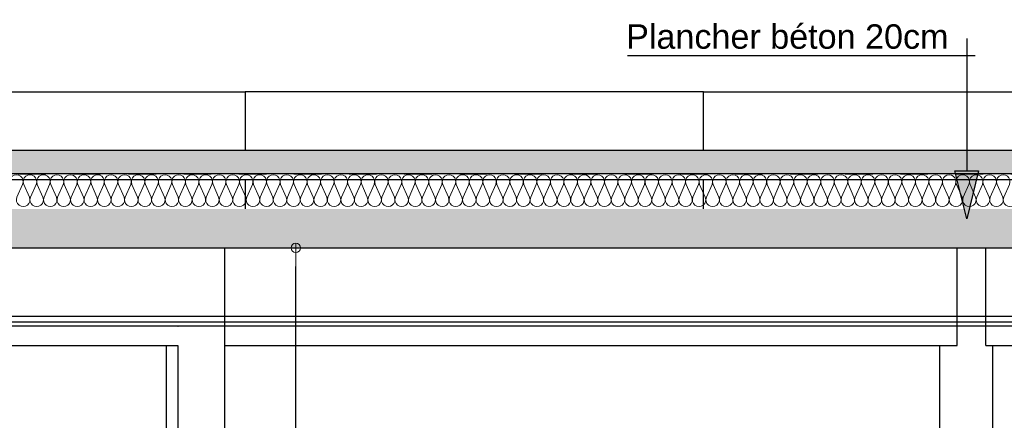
# Model space of a CAD drawing. Header units: millimetres. Extents: x 256333 to 598543, y -23220 to 10679.
# Tile 19 of 45: x 278016 to 283056, y 6067 to 8119. Entities that reach past the tile are written whole.
import ezdxf

# ---------------------------------------------------------------- set-up
doc = ezdxf.new("R2010")
doc.units = ezdxf.units.MM
doc.header["$MEASUREMENT"] = 0
doc.linetypes.add('Traits', pattern=[282.222223, 141.111112, -141.111112])
doc.layers.add('COUPE', color=7, linetype='Continuous')
doc.styles.add('STYLE_GENERE_3', font='arial.ttf')

# ---------------------------------------------------------------- blocks, each defined once
blk = doc.blocks.new('ARROWHEAD_7')
at = {"color": 0, "linetype": 'Continuous', "lineweight": 0}
for p, q in [((0, 0), (-1, 0)), ((-0.25, 0), (0.25, 0)), ((0, -0.25), (0, 0.25))]:
    blk.add_line(p, q, dxfattribs=at)
blk.add_circle((0, 0), 0.25, dxfattribs=at)

msp = doc.modelspace()

# ---------------------------------------------------------------- hatches: boundary and pattern name
at = {"layer": 'COUPE'}
h = msp.add_hatch(dxfattribs=at)
h.set_pattern_fill('HONEY', color=256, scale=300)
h.paths.add_polyline_path([(270944.03, 7450), (298790.066, 7450), (298790.066, 7329.379), (270944.03, 7329.379)])
h = msp.add_hatch(color=256, dxfattribs=at)
h.dxf.hatch_style = 1
h.paths.add_polyline_path([(282923.634, 7344.599), (282803.634, 7344.599), (282863.634, 7099.624)])
at = {"layer": 'COUPE', "linetype": 'Continuous'}
msp.add_hatch(color=256, dxfattribs=at).paths.add_polyline_path([(270468.869, 7150), (270468.869, 6950), (299034.152, 6950), (299034.152, 7150)])

# ---------------------------------------------------------------- linework, layer by layer
at = {"layer": 'COUPE'}
for p, q in [((282865.709, 7344.599), (282865.709, 8022.302)), ((282907.805, 7933.958), (281128.085, 7933.958)), ((282803.634, 7344.599), (282923.634, 7344.599)), ((282863.634, 7099.624), (282803.634, 7344.599)), ((282923.634, 7344.599), (282863.634, 7099.624)), ((278085.94, 6950), (279337.935, 6950)), ((279429.134, 4045), (279429.134, 6855)), ((279066.655, 6450), (282814.041, 6450))]:
    msp.add_line(p, q, dxfattribs=at)
at = {"layer": 'COUPE', "linetype": 'Continuous'}
for p, q in [((277503.776, 7750), (279169.633, 7750)), ((279169.633, 7750), (279169.633, 7450)), ((281517.021, 7750), (279169.633, 7750)), ((281517.021, 7450), (281517.021, 7750)), ((281517.021, 7750), (283857.816, 7750)), ((270944.03, 7450), (298790.066, 7450)), ((270944.03, 7300), (299114.152, 7300)), ((279169.633, 7300), (279169.633, 7150)), ((281517.021, 7150), (281517.021, 7300)), ((270404.384, 6950), (297145.002, 6950)), ((279066.655, 6550), (279066.655, 6950)), ((282814.041, 6450), (282814.041, 6950)), ((282961.045, 6450), (282961.045, 6950)), ((273703.899, 6600.75), (287137.728, 6600.75)), ((273703.899, 6570.75), (287137.728, 6570.75)), ((273703.899, 6550.75), (287137.728, 6550.75)), ((278825.609, 6550), (278826.625, 6550)), ((279066.655, 6550), (279066.584, 6550)), ((279066.655, 3950), (279066.655, 6550)), ((276809.554, 6450), (278825.68, 6450)), ((278765.693, 6450), (278765.693, 3950)), ((278826.625, 3950), (278826.625, 6450)), ((282725.255, 6450), (282725.255, 3950)), ((282961.045, 6450), (285171.345, 6450)), ((282996.626, 3950), (282996.626, 6450))]:
    msp.add_line(p, q, dxfattribs=at)
at = {"layer": 'COUPE', "linetype": 'Traits'}
msp.add_line((270388.869, 7329.379), (299114.152, 7329.379), dxfattribs=at)
at = {"layer": 'COUPE', "linetype": 'Continuous', "lineweight": 20}
for p, q in [((278002.395, 7209.724), (278031.18, 7275.46)), ((278036.992, 7275.46), (278065.776, 7209.724)), ((278071.59, 7209.724), (278100.375, 7275.46)), ((278106.187, 7275.46), (278134.971, 7209.724)), ((278140.785, 7209.724), (278169.569, 7275.46)), ((278175.381, 7275.46), (278204.166, 7209.724)), ((278209.98, 7209.724), (278238.764, 7275.46)), ((278244.576, 7275.46), (278273.361, 7209.724)), ((278279.174, 7209.724), (278307.959, 7275.46)), ((278313.771, 7275.46), (278342.556, 7209.724)), ((278348.369, 7209.724), (278377.154, 7275.46)), ((278382.966, 7275.46), (278411.751, 7209.724)), ((278417.564, 7209.724), (278446.349, 7275.46)), ((278452.161, 7275.46), (278480.945, 7209.724)), ((278486.759, 7209.724), (278515.544, 7275.46)), ((278521.356, 7275.46), (278550.14, 7209.724)), ((278555.954, 7209.724), (278584.738, 7275.46)), ((278590.55, 7275.46), (278619.335, 7209.724)), ((278625.149, 7209.724), (278653.933, 7275.46)), ((278659.745, 7275.46), (278688.53, 7209.724)), ((278694.343, 7209.724), (278723.128, 7275.46)), ((278728.94, 7275.46), (278757.725, 7209.724)), ((278763.538, 7209.724), (278792.323, 7275.46)), ((278798.135, 7275.46), (278826.92, 7209.724)), ((278832.733, 7209.724), (278861.518, 7275.46)), ((278867.33, 7275.46), (278896.115, 7209.724)), ((278901.928, 7209.724), (278930.713, 7275.46)), ((278936.525, 7275.46), (278965.309, 7209.724)), ((278971.123, 7209.724), (278999.908, 7275.46)), ((279005.72, 7275.46), (279034.504, 7209.724)), ((279040.318, 7209.724), (279069.102, 7275.46)), ((279074.914, 7275.46), (279103.699, 7209.724)), ((279109.513, 7209.724), (279138.297, 7275.46)), ((279144.109, 7275.46), (279172.894, 7209.724)), ((279178.707, 7209.724), (279207.492, 7275.46)), ((279213.304, 7275.46), (279242.089, 7209.724)), ((279247.902, 7209.724), (279276.687, 7275.46)), ((279282.499, 7275.46), (279311.284, 7209.724)), ((279317.097, 7209.724), (279345.882, 7275.46)), ((279351.694, 7275.46), (279380.478, 7209.724)), ((279386.292, 7209.724), (279415.077, 7275.46)), ((279420.889, 7275.46), (279449.673, 7209.724)), ((279455.487, 7209.724), (279484.271, 7275.46)), ((279490.083, 7275.46), (279518.868, 7209.724)), ((279524.682, 7209.724), (279553.466, 7275.46)), ((279559.278, 7275.46), (279588.063, 7209.724)), ((279593.877, 7209.724), (279622.661, 7275.46)), ((279628.473, 7275.46), (279657.258, 7209.724)), ((279663.071, 7209.724), (279691.856, 7275.46)), ((279697.668, 7275.46), (279726.453, 7209.724)), ((279732.266, 7209.724), (279761.051, 7275.46)), ((279766.863, 7275.46), (279795.648, 7209.724)), ((279801.461, 7209.724), (279830.246, 7275.46)), ((279836.058, 7275.46), (279864.842, 7209.724)), ((279870.656, 7209.724), (279899.441, 7275.46)), ((279905.253, 7275.46), (279934.037, 7209.724)), ((279939.851, 7209.724), (279968.635, 7275.46)), ((279974.447, 7275.46), (280003.232, 7209.724)), ((280009.046, 7209.724), (280037.83, 7275.46)), ((280043.642, 7275.46), (280072.427, 7209.724)), ((280078.24, 7209.724), (280107.025, 7275.46)), ((280112.837, 7275.46), (280141.622, 7209.724)), ((280147.435, 7209.724), (280176.22, 7275.46)), ((280182.032, 7275.46), (280210.817, 7209.724)), ((280216.63, 7209.724), (280245.415, 7275.46)), ((280251.227, 7275.46), (280280.012, 7209.724)), ((280285.825, 7209.724), (280314.61, 7275.46)), ((280320.422, 7275.46), (280349.206, 7209.724)), ((280355.02, 7209.724), (280383.805, 7275.46)), ((280389.617, 7275.46), (280418.401, 7209.724)), ((280424.215, 7209.724), (280452.999, 7275.46)), ((280458.811, 7275.46), (280487.596, 7209.724)), ((280493.41, 7209.724), (280522.194, 7275.46)), ((280528.006, 7275.46), (280556.791, 7209.724)), ((280562.604, 7209.724), (280591.389, 7275.46)), ((280597.201, 7275.46), (280625.986, 7209.724)), ((280631.799, 7209.724), (280660.584, 7275.46)), ((280666.396, 7275.46), (280695.181, 7209.724)), ((280700.994, 7209.724), (280729.779, 7275.46)), ((280735.591, 7275.46), (280764.375, 7209.724)), ((280770.189, 7209.724), (280798.974, 7275.46)), ((280804.786, 7275.46), (280833.57, 7209.724)), ((280839.384, 7209.724), (280868.168, 7275.46)), ((280873.98, 7275.46), (280902.765, 7209.724)), ((280908.579, 7209.724), (280937.363, 7275.46)), ((280943.175, 7275.46), (280971.96, 7209.724)), ((280977.773, 7209.724), (281006.558, 7275.46)), ((281012.37, 7275.46), (281041.155, 7209.724)), ((281046.968, 7209.724), (281075.753, 7275.46)), ((281081.565, 7275.46), (281110.35, 7209.724)), ((281116.163, 7209.724), (281144.948, 7275.46)), ((281150.76, 7275.46), (281179.545, 7209.724)), ((281185.358, 7209.724), (281214.143, 7275.46)), ((281219.955, 7275.46), (281248.739, 7209.724)), ((281254.553, 7209.724), (281283.338, 7275.46)), ((281289.15, 7275.46), (281317.934, 7209.724)), ((281323.748, 7209.724), (281352.532, 7275.46)), ((281358.344, 7275.46), (281387.129, 7209.724)), ((281392.943, 7209.724), (281421.727, 7275.46)), ((281427.539, 7275.46), (281456.324, 7209.724)), ((281462.137, 7209.724), (281490.922, 7275.46)), ((281496.734, 7275.46), (281525.519, 7209.724)), ((281531.332, 7209.724), (281560.117, 7275.46)), ((281565.929, 7275.46), (281594.714, 7209.724)), ((281600.527, 7209.724), (281629.312, 7275.46)), ((281635.124, 7275.46), (281663.908, 7209.724)), ((281669.722, 7209.724), (281698.507, 7275.46)), ((281704.319, 7275.46), (281733.103, 7209.724)), ((281738.917, 7209.724), (281767.702, 7275.46)), ((281773.514, 7275.46), (281802.298, 7209.724)), ((281808.112, 7209.724), (281836.896, 7275.46)), ((281842.708, 7275.46), (281871.493, 7209.724)), ((281877.307, 7209.724), (281906.091, 7275.46)), ((281911.903, 7275.46), (281940.688, 7209.724)), ((281946.501, 7209.724), (281975.286, 7275.46)), ((281981.098, 7275.46), (282009.883, 7209.724)), ((282015.696, 7209.724), (282044.481, 7275.46)), ((282050.293, 7275.46), (282079.078, 7209.724)), ((282084.891, 7209.724), (282113.676, 7275.46)), ((282119.488, 7275.46), (282148.272, 7209.724)), ((282154.086, 7209.724), (282182.871, 7275.46)), ((282188.683, 7275.46), (282217.467, 7209.724)), ((282223.281, 7209.724), (282252.065, 7275.46)), ((282257.877, 7275.46), (282286.662, 7209.724)), ((282292.476, 7209.724), (282321.26, 7275.46)), ((282327.072, 7275.46), (282355.857, 7209.724)), ((282361.67, 7209.724), (282390.455, 7275.46)), ((282396.267, 7275.46), (282425.052, 7209.724)), ((282430.865, 7209.724), (282459.65, 7275.46)), ((282465.462, 7275.46), (282494.247, 7209.724)), ((282500.06, 7209.724), (282528.845, 7275.46)), ((282534.657, 7275.46), (282563.442, 7209.724)), ((282569.255, 7209.724), (282598.04, 7275.46)), ((282603.852, 7275.46), (282632.636, 7209.724)), ((282638.45, 7209.724), (282667.235, 7275.46)), ((282673.047, 7275.46), (282701.831, 7209.724)), ((282707.645, 7209.724), (282736.429, 7275.46)), ((282742.241, 7275.46), (282771.026, 7209.724)), ((282776.84, 7209.724), (282805.624, 7275.46)), ((282811.436, 7275.46), (282840.221, 7209.724)), ((282846.034, 7209.724), (282874.819, 7275.46)), ((282880.631, 7275.46), (282909.416, 7209.724)), ((282915.229, 7209.724), (282944.014, 7275.46)), ((282949.826, 7275.46), (282978.611, 7209.724)), ((282984.424, 7209.724), (283013.209, 7275.46)), ((283019.021, 7275.46), (283047.805, 7209.724)), ((283053.619, 7209.724), (283082.404, 7275.46))]:
    msp.add_line(p, q, dxfattribs=at)
at = {"layer": 'COUPE'}
msp.add_lwpolyline([(270944.03, 7450), (298790.066, 7450), (298790.066, 7329.379), (270944.03, 7329.379)], close=True, dxfattribs=at)
at = {"layer": 'COUPE', "linetype": 'Continuous', "lineweight": 20}
for centre, start_param, end_param in [((277999.487, 7289.341), 4.29959522, 8.26677441), ((278068.682, 7289.341), 4.29959522, 8.26677441), ((278137.877, 7289.341), 4.29959522, 8.26677441), ((278207.072, 7289.341), 4.29959522, 8.26677441), ((278276.267, 7289.341), 4.29959522, 8.26677441), ((278345.462, 7289.341), 4.29959522, 8.26677441), ((278414.657, 7289.341), 4.29959522, 8.26677441), ((278483.851, 7289.341), 4.29959522, 8.26677441), ((278553.046, 7289.341), 4.29959522, 8.26677441), ((278622.241, 7289.341), 4.29959522, 8.26677441), ((278691.436, 7289.341), 4.29959522, 8.26677441), ((278760.631, 7289.341), 4.29959522, 8.26677441), ((278829.826, 7289.341), 4.29959522, 8.26677441), ((278899.021, 7289.341), 4.29959522, 8.26677441), ((278968.215, 7289.341), 4.29959522, 8.26677441), ((279037.41, 7289.341), 4.29959522, 8.26677441), ((279106.605, 7289.341), 4.29959522, 8.26677441), ((279175.8, 7289.341), 4.29959522, 8.26677441), ((279244.995, 7289.341), 4.29959522, 8.26677441), ((279314.19, 7289.341), 4.29959522, 8.26677441), ((279383.384, 7289.341), 4.29959522, 8.26677441), ((279452.579, 7289.341), 4.29959522, 8.26677441), ((279521.774, 7289.341), 4.29959522, 8.26677441), ((279590.969, 7289.341), 4.29959522, 8.26677441), ((279660.164, 7289.341), 4.29959522, 8.26677441), ((279729.359, 7289.341), 4.29959522, 8.26677441), ((279798.554, 7289.341), 4.29959522, 8.26677441), ((279867.748, 7289.341), 4.29959522, 8.26677441), ((279936.943, 7289.341), 4.29959522, 8.26677441), ((280006.138, 7289.341), 4.29959522, 8.26677441), ((280075.333, 7289.341), 4.29959522, 8.26677441), ((280144.528, 7289.341), 4.29959522, 8.26677441), ((280213.723, 7289.341), 4.29959522, 8.26677441), ((280282.918, 7289.341), 4.29959522, 8.26677441), ((280352.112, 7289.341), 4.29959522, 8.26677441), ((280421.307, 7289.341), 4.29959522, 8.26677441), ((280490.502, 7289.341), 4.29959522, 8.26677441), ((280559.697, 7289.341), 4.29959522, 8.26677441), ((280628.892, 7289.341), 4.29959522, 8.26677441), ((280698.087, 7289.341), 4.29959522, 8.26677441), ((280767.281, 7289.341), 4.29959522, 8.26677441), ((280836.476, 7289.341), 4.29959522, 8.26677441), ((280905.671, 7289.341), 4.29959522, 8.26677441), ((280974.866, 7289.341), 4.29959522, 8.26677441), ((281044.061, 7289.341), 4.29959522, 8.26677441), ((281113.256, 7289.341), 4.29959522, 8.26677441), ((281182.451, 7289.341), 4.29959522, 8.26677441), ((281251.645, 7289.341), 4.29959522, 8.26677441), ((281320.84, 7289.341), 4.29959522, 8.26677441), ((281390.035, 7289.341), 4.29959522, 8.26677441), ((281459.23, 7289.341), 4.29959522, 8.26677441), ((281528.425, 7289.341), 4.29959522, 8.26677441), ((281597.62, 7289.341), 4.29959522, 8.26677441), ((281666.814, 7289.341), 4.29959522, 8.26677441), ((281736.009, 7289.341), 4.29959522, 8.26677441), ((281805.204, 7289.341), 4.29959522, 8.26677441), ((281874.399, 7289.341), 4.29959522, 8.26677441), ((281943.594, 7289.341), 4.29959522, 8.26677441), ((282012.789, 7289.341), 4.29959522, 8.26677441), ((282081.984, 7289.341), 4.29959522, 8.26677441), ((282151.178, 7289.341), 4.29959522, 8.26677441), ((282220.373, 7289.341), 4.29959522, 8.26677441), ((282289.568, 7289.341), 4.29959522, 8.26677441), ((282358.763, 7289.341), 4.29959522, 8.26677441), ((282427.958, 7289.341), 4.29959522, 8.26677441), ((282497.153, 7289.341), 4.29959522, 8.26677441), ((282566.348, 7289.341), 4.29959522, 8.26677441), ((282635.542, 7289.341), 4.29959522, 8.26677441), ((282704.737, 7289.341), 4.29959522, 8.26677441), ((282773.932, 7289.341), 4.29959522, 8.26677441), ((282843.127, 7289.341), 4.29959522, 8.26677441), ((282912.322, 7289.341), 4.29959522, 8.26677441), ((282981.517, 7289.341), 4.29959522, 8.26677441), ((283050.711, 7289.341), 4.29959522, 8.26677441), ((278034.086, 7195.843), 1.15800302, 5.12518274), ((278103.281, 7195.843), 1.15800302, 5.12518274), ((278172.475, 7195.843), 1.15800302, 5.12518274), ((278241.67, 7195.843), 1.15800302, 5.12518274), ((278310.865, 7195.843), 1.15800302, 5.12518274), ((278380.06, 7195.843), 1.15800302, 5.12518274), ((278449.255, 7195.843), 1.15800302, 5.12518274), ((278518.45, 7195.843), 1.15800302, 5.12518274), ((278587.644, 7195.843), 1.15800302, 5.12518274), ((278656.839, 7195.843), 1.15800302, 5.12518274), ((278726.034, 7195.843), 1.15800302, 5.12518274), ((278795.229, 7195.843), 1.15800302, 5.12518274), ((278864.424, 7195.843), 1.15800302, 5.12518274), ((278933.619, 7195.843), 1.15800302, 5.12518274), ((279002.814, 7195.843), 1.15800302, 5.12518274), ((279072.008, 7195.843), 1.15800302, 5.12518274), ((279141.203, 7195.843), 1.15800302, 5.12518274), ((279210.398, 7195.843), 1.15800302, 5.12518274), ((279279.593, 7195.843), 1.15800302, 5.12518274), ((279348.788, 7195.843), 1.15800302, 5.12518274), ((279417.983, 7195.843), 1.15800302, 5.12518274), ((279487.178, 7195.843), 1.15800302, 5.12518274), ((279556.372, 7195.843), 1.15800302, 5.12518274), ((279625.567, 7195.843), 1.15800302, 5.12518274), ((279694.762, 7195.843), 1.15800302, 5.12518274), ((279763.957, 7195.843), 1.15800302, 5.12518274), ((279833.152, 7195.843), 1.15800302, 5.12518274), ((279902.347, 7195.843), 1.15800302, 5.12518274), ((279971.541, 7195.843), 1.15800302, 5.12518274), ((280040.736, 7195.843), 1.15800302, 5.12518274), ((280109.931, 7195.843), 1.15800302, 5.12518274), ((280179.126, 7195.843), 1.15800302, 5.12518274), ((280248.321, 7195.843), 1.15800302, 5.12518274), ((280317.516, 7195.843), 1.15800302, 5.12518274), ((280386.711, 7195.843), 1.15800302, 5.12518274), ((280455.905, 7195.843), 1.15800302, 5.12518274), ((280525.1, 7195.843), 1.15800302, 5.12518274), ((280594.295, 7195.843), 1.15800302, 5.12518274), ((280663.49, 7195.843), 1.15800302, 5.12518274), ((280732.685, 7195.843), 1.15800302, 5.12518274), ((280801.88, 7195.843), 1.15800302, 5.12518274), ((280871.075, 7195.843), 1.15800302, 5.12518274), ((280940.269, 7195.843), 1.15800302, 5.12518274), ((281009.464, 7195.843), 1.15800302, 5.12518274), ((281078.659, 7195.843), 1.15800302, 5.12518274), ((281147.854, 7195.843), 1.15800302, 5.12518274), ((281217.049, 7195.843), 1.15800302, 5.12518274), ((281286.244, 7195.843), 1.15800302, 5.12518274), ((281355.438, 7195.843), 1.15800302, 5.12518274), ((281424.633, 7195.843), 1.15800302, 5.12518274), ((281493.828, 7195.843), 1.15800302, 5.12518274), ((281563.023, 7195.843), 1.15800302, 5.12518274), ((281632.218, 7195.843), 1.15800302, 5.12518274), ((281701.413, 7195.843), 1.15800302, 5.12518274), ((281770.608, 7195.843), 1.15800302, 5.12518274), ((281839.802, 7195.843), 1.15800302, 5.12518274), ((281908.997, 7195.843), 1.15800302, 5.12518274), ((281978.192, 7195.843), 1.15800302, 5.12518274), ((282047.387, 7195.843), 1.15800302, 5.12518274), ((282116.582, 7195.843), 1.15800302, 5.12518274), ((282185.777, 7195.843), 1.15800302, 5.12518274), ((282254.971, 7195.843), 1.15800302, 5.12518274), ((282324.166, 7195.843), 1.15800302, 5.12518274), ((282393.361, 7195.843), 1.15800302, 5.12518274), ((282462.556, 7195.843), 1.15800302, 5.12518274), ((282531.751, 7195.843), 1.15800302, 5.12518274), ((282600.946, 7195.843), 1.15800302, 5.12518274), ((282670.141, 7195.843), 1.15800302, 5.12518274), ((282739.335, 7195.843), 1.15800302, 5.12518274), ((282808.53, 7195.843), 1.15800302, 5.12518274), ((282877.725, 7195.843), 1.15800302, 5.12518274), ((282946.92, 7195.843), 1.15800302, 5.12518274), ((283016.115, 7195.843), 1.15800302, 5.12518274), ((283085.31, 7195.843), 1.15800302, 5.12518274)]:
    msp.add_ellipse(centre, major_axis=(0, 34.602), ratio=0.99984025, start_param=start_param, end_param=end_param, dxfattribs=at)

# ---------------------------------------------------------------- block references
at = {"layer": 'COUPE', "linetype": 'Continuous', "xscale": 95, "yscale": 95, "zscale": 95, "rotation": 90}
msp.add_blockref('ARROWHEAD_7', (279429.134, 6950), dxfattribs=at)

# ---------------------------------------------------------------- texts
at = {"layer": 'COUPE', "style": 'STYLE_GENERE_3'}
msp.add_text('Plancher béton 20cm', height=125, dxfattribs=at).set_placement((281120.375, 7969.864))

doc.saveas('drawing.dxf')
